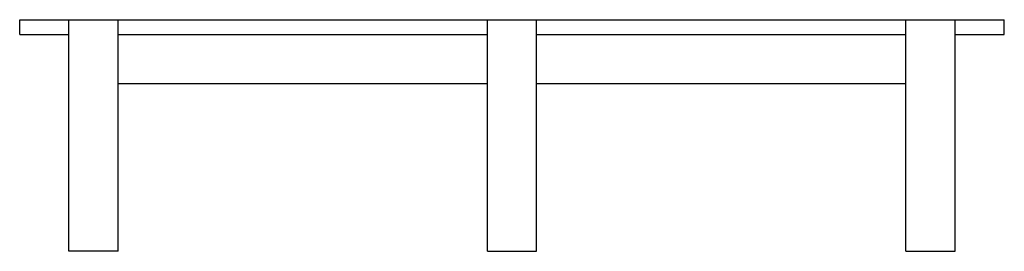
# Paper-space layout '_Prawa strona' of a CAD drawing. Header units: millimetres. Extents: x -1900 to 100, y -235 to 235.
import ezdxf

# ---------------------------------------------------------------- set-up
doc = ezdxf.new("R2010")
doc.units = ezdxf.units.MM

psp = doc.layouts.new('_Prawa strona')

# ---------------------------------------------------------------- linework, layer by layer
at = {"color": 7, "linetype": 'Continuous', "lineweight": 25}
for p, q in [((-1900, 235), (100, 235)), ((-1900, 205), (-1900, 235)), ((-1800, -235), (-1800, 235)), ((-1700, -235), (-1700, 235)), ((-950, -235), (-950, 235)), ((-850, -235), (-850, 235)), ((-100, -235), (-100, 235)), ((0, -235), (0, 235)), ((100, 205), (100, 235)), ((-1900, 205), (-1800, 205)), ((-1700, 205), (-950, 205)), ((-850, 205), (-100, 205)), ((0, 205), (100, 205)), ((-950, 105), (-1700, 105)), ((-100, 105), (-850, 105)), ((-1700, -235), (-1800, -235)), ((-950, -235), (-850, -235)), ((-100, -235), (0, -235))]:
    psp.add_line(p, q, dxfattribs=at)

doc.saveas('drawing.dxf')
